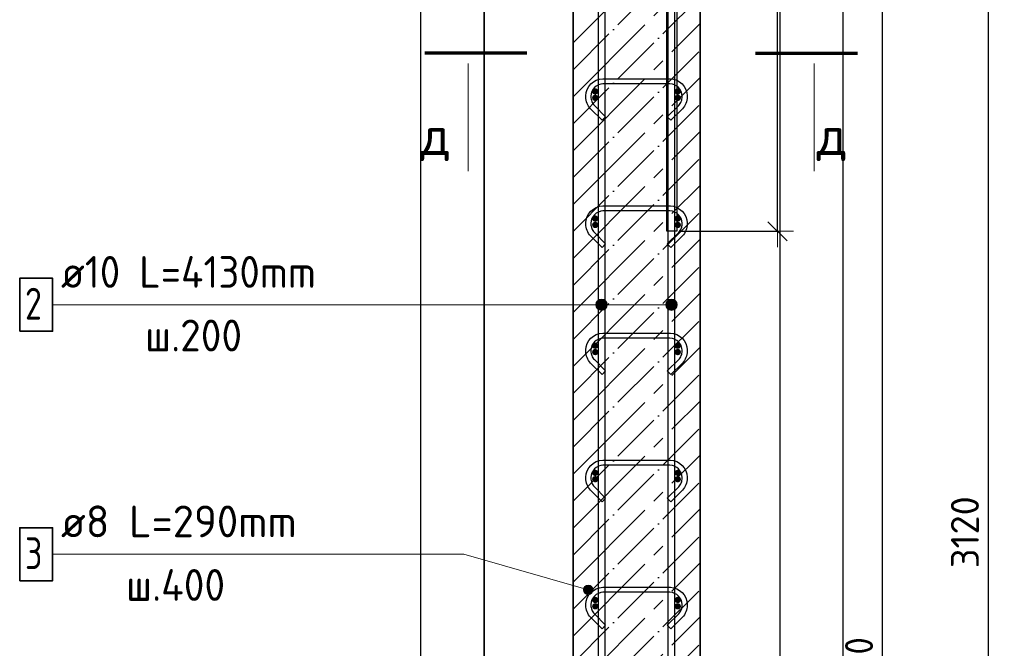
# Model space of a CAD drawing. Header units: millimetres. Extents: x 2792 to 69837, y -2757 to 29968.
# Tile 9 of 77: x 3023 to 4574, y 8177 to 9166. Entities that reach past the tile are written whole.
import ezdxf

# ---------------------------------------------------------------- set-up
doc = ezdxf.new("R2010")
doc.units = ezdxf.units.MM
doc.header["$PDMODE"] = 65
doc.linetypes.add('______11', pattern=[100, 80, -10, 0, -10])
doc.linetypes.add('______5', pattern=[220, 160, -20, 20, -20])
for name, color, linetype, lineweight in [('Standard', 7, 'Continuous', 25), ('Арм.стержн. Арматура края', 96, 'Continuous', 35), ('Арм.стержн. вертикальными 1', 22, 'Continuous', 35), ('Арм.стержн.горизонт. 1', 180, 'Continuous', 35), ('Размерная линия_ общее', 7, 'Continuous', 13)]:
    doc.layers.add(name, color=color, linetype=linetype, lineweight=lineweight)
doc.layers.add('Арм.стержн. вертикальными 2', color=7, linetype='Continuous', lineweight=35, true_color=0x006e00)
doc.layers.add('Арм.стержн.Стяжки', color=7, linetype='Continuous', lineweight=35, true_color=0x501e0f)
doc.styles.add('ISOCPEUR', font='ISOCPEUR')
doc.dimstyles.new('DIMSTYLE_3', dxfattribs={"dimtxt": 44, "dimasz": 50, "dimexe": 0, "dimexo": 0, "dimgap": 22, "dimtad": 2, "dimdec": 0, "dimrnd": 5, "dimzin": 12, "dimdsep": 46, "dimtxsty": 'ISOCPEUR', "dimblk1": 'ALL_ML_STRICH', "dimblk2": 'ALL_ML_STRICH', "dimsah": 1, "dimcen": 0, "dimclrd": 7, "dimclre": 256, "dimclrt": 7, "dimadec": 0, "dimazin": 0, "dimtfac": 1, "dimtdec": 0, "dimtix": 1, "dimtmove": 2, "dimatfit": 3, "dimfxl": 0, "dimtzin": 0, "dimlwd": 0, "dimlwe": -3, "dimarcsym": 0})

# ---------------------------------------------------------------- blocks, each defined once
blk = doc.blocks.new('ALL_ML_STRICH')
at = {"color": 0, "linetype": 'ByBlock', "lineweight": -2}
for p, q in [((0, -0.5), (0, 0.5)), ((-1, 0), (0.5, 0)), ((-0.3, -0.3), (0.3, 0.3))]:
    blk.add_line(p, q, dxfattribs=at)
blk = doc.blocks.new('*D153')
at = {"layer": 'DEFPOINTS', "color": 7, "linetype": 'Continuous', "lineweight": 13, "transparency": 33554687}
for p in [(4094.7, 9912.6), (4042.2, 8832.6), (4216.7, 8832.6)]:
    blk.add_point(p, dxfattribs=at)
at = {"layer": 'Размерная линия_ общее', "color": 253, "linetype": 'Continuous', "lineweight": -2, "true_color": 0xa0a0a0, "transparency": 33554687}
for p, q in [((4114.7, 9912.6), (4216.7, 9912.6)), ((4062.2, 8832.6), (4216.7, 8832.6))]:
    blk.add_line(p, q, dxfattribs=at)
at = {"layer": 'Размерная линия_ общее', "color": 7, "linetype": 'Continuous', "lineweight": -2, "transparency": 33554687}
blk.add_line((4216.7, 8832.6), (4216.7, 9912.6), dxfattribs=at)
at = {"layer": 'Размерная линия_ общее', "color": 7, "linetype": 'Continuous', "lineweight": 13, "transparency": 33554687, "xscale": 50, "yscale": 50, "zscale": 50}
for p, rotation in [((4216.7, 9912.6), 90), ((4216.7, 8832.6), 270)]:
    blk.add_blockref('ALL_ML_STRICH', p, dxfattribs=dict(at, rotation=rotation))
at = {"layer": 'Размерная линия_ общее', "color": 7, "linetype": 'Continuous', "lineweight": 13, "transparency": 33554687, "insert": (4179.7, 9379.2), "char_height": 44, "width": 176, "attachment_point": 5, "rotation": 90, "style": 'ISOCPEUR'}
blk.add_mtext('\\A1;{1080}', dxfattribs=at)
blk = doc.blocks.new('*D157')
at = {"layer": 'DEFPOINTS', "color": 7, "linetype": 'Continuous', "lineweight": 13, "transparency": 33554687}
for p in [(4190.9, 9912.6), (4219.5, 6792.6), (4548.8, 6792.6)]:
    blk.add_point(p, dxfattribs=at)
at = {"layer": 'Размерная линия_ общее', "color": 253, "linetype": 'Continuous', "lineweight": -2, "true_color": 0xa0a0a0, "transparency": 33554687}
for p, q in [((4210.9, 9912.6), (4548.8, 9912.6)), ((4239.5, 6792.6), (4548.8, 6792.6))]:
    blk.add_line(p, q, dxfattribs=at)
at = {"layer": 'Размерная линия_ общее', "color": 7, "linetype": 'Continuous', "lineweight": -2, "transparency": 33554687}
blk.add_line((4548.8, 6792.6), (4548.8, 9912.6), dxfattribs=at)
at = {"layer": 'Размерная линия_ общее', "color": 7, "linetype": 'Continuous', "lineweight": 13, "transparency": 33554687, "xscale": 50, "yscale": 50, "zscale": 50}
for p, rotation in [((4548.8, 9912.6), 90), ((4548.8, 6792.6), 270)]:
    blk.add_blockref('ALL_ML_STRICH', p, dxfattribs=dict(at, rotation=rotation))
at = {"layer": 'Размерная линия_ общее', "color": 7, "linetype": 'Continuous', "lineweight": 13, "transparency": 33554687, "insert": (4511.8, 8359.2), "char_height": 44, "width": 176, "attachment_point": 5, "rotation": 90, "style": 'ISOCPEUR'}
blk.add_mtext('\\A1;{3120}', dxfattribs=at)
blk = doc.blocks.new('*D160')
at = {"layer": 'DEFPOINTS', "color": 7, "linetype": 'Continuous', "lineweight": 13, "transparency": 33554687}
for p in [(4059.7, 9252.6), (4059.7, 6852.6), (4382.1, 6852.6)]:
    blk.add_point(p, dxfattribs=at)
at = {"layer": 'Размерная линия_ общее', "color": 253, "linetype": 'Continuous', "lineweight": -2, "true_color": 0xa0a0a0, "transparency": 33554687}
for p, q in [((4079.7, 9252.6), (4382.1, 9252.6)), ((4079.7, 6852.6), (4382.1, 6852.6))]:
    blk.add_line(p, q, dxfattribs=at)
at = {"layer": 'Размерная линия_ общее', "color": 7, "linetype": 'Continuous', "lineweight": -2, "transparency": 33554687}
blk.add_line((4382.1, 6852.6), (4382.1, 9252.6), dxfattribs=at)
at = {"layer": 'Размерная линия_ общее', "color": 7, "linetype": 'Continuous', "lineweight": 13, "transparency": 33554687, "xscale": 50, "yscale": 50, "zscale": 50}
for p, rotation in [((4382.1, 9252.6), 90), ((4382.1, 6852.6), 270)]:
    blk.add_blockref('ALL_ML_STRICH', p, dxfattribs=dict(at, rotation=rotation))
at = {"layer": 'Размерная линия_ общее', "color": 7, "linetype": 'Continuous', "lineweight": 13, "transparency": 33554687, "insert": (4323.1, 7902.6), "char_height": 44, "width": 2.2, "attachment_point": 1, "rotation": 90, "line_spacing_factor": 0.60241, "style": 'ISOCPEUR'}
blk.add_mtext('\\W0.91;12х200=2400', dxfattribs=at)

msp = doc.modelspace()

# ---------------------------------------------------------------- hatches: boundary and pattern name
at = {"layer": 'Арм.стержн. Арматура края', "linetype": 'Continuous', "lineweight": 50, "transparency": 33554687}
for points in [[(3934.7, 9042.6), (3934.3, 9044.5), (3933.2, 9046.1), (3931.6, 9047.2), (3929.7, 9047.6), (3927.8, 9047.2), (3926.1, 9046.1), (3925.1, 9044.5), (3924.7, 9042.6), (3925.1, 9040.7), (3926.1, 9039.1), (3927.8, 9038), (3929.7, 9037.6), (3931.6, 9038), (3933.2, 9039.1), (3934.3, 9040.7)], [(4064.7, 9042.6), (4064.3, 9044.5), (4063.2, 9046.1), (4061.6, 9047.2), (4059.7, 9047.6), (4057.8, 9047.2), (4056.1, 9046.1), (4055.1, 9044.5), (4054.7, 9042.6), (4055.1, 9040.7), (4056.1, 9039.1), (4057.8, 9038), (4059.7, 9037.6), (4061.6, 9038), (4063.2, 9039.1), (4064.3, 9040.7)], [(3934.7, 8842.6), (3934.3, 8844.5), (3933.2, 8846.1), (3931.6, 8847.2), (3929.7, 8847.6), (3927.8, 8847.2), (3926.1, 8846.1), (3925.1, 8844.5), (3924.7, 8842.6), (3925.1, 8840.7), (3926.1, 8839.1), (3927.8, 8838), (3929.7, 8837.6), (3931.6, 8838), (3933.2, 8839.1), (3934.3, 8840.7)], [(4064.7, 8842.6), (4064.3, 8844.5), (4063.2, 8846.1), (4061.6, 8847.2), (4059.7, 8847.6), (4057.8, 8847.2), (4056.1, 8846.1), (4055.1, 8844.5), (4054.7, 8842.6), (4055.1, 8840.7), (4056.1, 8839.1), (4057.8, 8838), (4059.7, 8837.6), (4061.6, 8838), (4063.2, 8839.1), (4064.3, 8840.7)], [(3934.7, 8642.6), (3934.3, 8644.5), (3933.2, 8646.1), (3931.6, 8647.2), (3929.7, 8647.6), (3927.8, 8647.2), (3926.1, 8646.1), (3925.1, 8644.5), (3924.7, 8642.6), (3925.1, 8640.7), (3926.1, 8639.1), (3927.8, 8638), (3929.7, 8637.6), (3931.6, 8638), (3933.2, 8639.1), (3934.3, 8640.7)], [(4064.7, 8642.6), (4064.3, 8644.5), (4063.2, 8646.1), (4061.6, 8647.2), (4059.7, 8647.6), (4057.8, 8647.2), (4056.1, 8646.1), (4055.1, 8644.5), (4054.7, 8642.6), (4055.1, 8640.7), (4056.1, 8639.1), (4057.8, 8638), (4059.7, 8637.6), (4061.6, 8638), (4063.2, 8639.1), (4064.3, 8640.7)], [(3934.7, 8442.6), (3934.3, 8444.5), (3933.2, 8446.1), (3931.6, 8447.2), (3929.7, 8447.6), (3927.8, 8447.2), (3926.1, 8446.1), (3925.1, 8444.5), (3924.7, 8442.6), (3925.1, 8440.7), (3926.1, 8439.1), (3927.8, 8438), (3929.7, 8437.6), (3931.6, 8438), (3933.2, 8439.1), (3934.3, 8440.7)], [(4064.7, 8442.6), (4064.3, 8444.5), (4063.2, 8446.1), (4061.6, 8447.2), (4059.7, 8447.6), (4057.8, 8447.2), (4056.1, 8446.1), (4055.1, 8444.5), (4054.7, 8442.6), (4055.1, 8440.7), (4056.1, 8439.1), (4057.8, 8438), (4059.7, 8437.6), (4061.6, 8438), (4063.2, 8439.1), (4064.3, 8440.7)], [(3934.7, 8242.6), (3934.3, 8244.5), (3933.2, 8246.1), (3931.6, 8247.2), (3929.7, 8247.6), (3927.8, 8247.2), (3926.1, 8246.1), (3925.1, 8244.5), (3924.7, 8242.6), (3925.1, 8240.7), (3926.1, 8239.1), (3927.8, 8238), (3929.7, 8237.6), (3931.6, 8238), (3933.2, 8239.1), (3934.3, 8240.7)], [(4064.7, 8242.6), (4064.3, 8244.5), (4063.2, 8246.1), (4061.6, 8247.2), (4059.7, 8247.6), (4057.8, 8247.2), (4056.1, 8246.1), (4055.1, 8244.5), (4054.7, 8242.6), (4055.1, 8240.7), (4056.1, 8239.1), (4057.8, 8238), (4059.7, 8237.6), (4061.6, 8238), (4063.2, 8239.1), (4064.3, 8240.7)]]:
    msp.add_hatch(color=4, dxfattribs=at).paths.add_polyline_path(points)
at = {"layer": 'Арм.стержн. вертикальными 1', "linetype": 'Continuous', "lineweight": 13, "transparency": 33554687}
for points in [[(3931.9, 8712.6), (3931.9, 8721.6), (3930.7, 8717.1)], [(3931.9, 8712.6), (3931.9, 8721.6), (3930.7, 8717.1)], [(3931.9, 8721.6), (3935.2, 8709.3), (3935.2, 8724.8)], [(3931.9, 8721.6), (3935.2, 8709.3), (3935.2, 8724.8)], [(3931.9, 8721.6), (3931.9, 8712.6), (3935.2, 8709.3)], [(3931.9, 8721.6), (3931.9, 8712.6), (3935.2, 8709.3)], [(3935.2, 8724.8), (3939.7, 8708.1), (3939.7, 8726.1)], [(3935.2, 8724.8), (3939.7, 8708.1), (3939.7, 8726.1)], [(3935.2, 8724.8), (3935.2, 8709.3), (3939.7, 8708.1)], [(3935.2, 8724.8), (3935.2, 8709.3), (3939.7, 8708.1)], [(3939.7, 8726.1), (3939.7, 8708.1), (3944.2, 8709.3)], [(3939.7, 8726.1), (3944.2, 8709.3), (3944.2, 8724.8)], [(3939.7, 8726.1), (3939.7, 8708.1), (3944.2, 8709.3)], [(3939.7, 8726.1), (3944.2, 8709.3), (3944.2, 8724.8)], [(3944.2, 8724.8), (3944.2, 8709.3), (3947.4, 8712.6)], [(3944.2, 8724.8), (3947.4, 8712.6), (3947.4, 8721.6)], [(3944.2, 8724.8), (3944.2, 8709.3), (3947.4, 8712.6)], [(3944.2, 8724.8), (3947.4, 8712.6), (3947.4, 8721.6)], [(3947.4, 8721.6), (3947.4, 8712.6), (3948.7, 8717.1)], [(3947.4, 8721.6), (3947.4, 8712.6), (3948.7, 8717.1)], [(4041.9, 8712.6), (4041.9, 8721.6), (4040.7, 8717.1)], [(4041.9, 8712.6), (4041.9, 8721.6), (4040.7, 8717.1)], [(4041.9, 8721.6), (4045.2, 8709.3), (4045.2, 8724.8)], [(4041.9, 8721.6), (4045.2, 8709.3), (4045.2, 8724.8)], [(4041.9, 8721.6), (4041.9, 8712.6), (4045.2, 8709.3)], [(4041.9, 8721.6), (4041.9, 8712.6), (4045.2, 8709.3)], [(4045.2, 8724.8), (4049.7, 8708.1), (4049.7, 8726.1)], [(4045.2, 8724.8), (4049.7, 8708.1), (4049.7, 8726.1)], [(4045.2, 8724.8), (4045.2, 8709.3), (4049.7, 8708.1)], [(4045.2, 8724.8), (4045.2, 8709.3), (4049.7, 8708.1)], [(4049.7, 8726.1), (4049.7, 8708.1), (4054.2, 8709.3)], [(4049.7, 8726.1), (4054.2, 8709.3), (4054.2, 8724.8)], [(4049.7, 8726.1), (4049.7, 8708.1), (4054.2, 8709.3)], [(4049.7, 8726.1), (4054.2, 8709.3), (4054.2, 8724.8)], [(4054.2, 8724.8), (4054.2, 8709.3), (4057.4, 8712.6)], [(4054.2, 8724.8), (4057.4, 8712.6), (4057.4, 8721.6)], [(4054.2, 8724.8), (4054.2, 8709.3), (4057.4, 8712.6)], [(4054.2, 8724.8), (4057.4, 8712.6), (4057.4, 8721.6)], [(4057.4, 8721.6), (4057.4, 8712.6), (4058.7, 8717.1)], [(4057.4, 8721.6), (4057.4, 8712.6), (4058.7, 8717.1)]]:
    msp.add_hatch(color=7, dxfattribs=at).paths.add_polyline_path(points)
at = {"layer": 'Арм.стержн.горизонт. 1', "linetype": 'Continuous', "lineweight": 50, "transparency": 33554687}
for points in [[(3934.7, 9052.6), (3934.3, 9054.5), (3933.2, 9056.1), (3931.6, 9057.2), (3929.7, 9057.6), (3927.8, 9057.2), (3926.1, 9056.1), (3925.1, 9054.5), (3924.7, 9052.6), (3925.1, 9050.7), (3926.1, 9049.1), (3927.8, 9048), (3929.7, 9047.6), (3931.6, 9048), (3933.2, 9049.1), (3934.3, 9050.7)], [(4064.7, 9052.6), (4064.3, 9054.5), (4063.2, 9056.1), (4061.6, 9057.2), (4059.7, 9057.6), (4057.8, 9057.2), (4056.1, 9056.1), (4055.1, 9054.5), (4054.7, 9052.6), (4055.1, 9050.7), (4056.1, 9049.1), (4057.8, 9048), (4059.7, 9047.6), (4061.6, 9048), (4063.2, 9049.1), (4064.3, 9050.7)], [(3934.7, 8852.6), (3934.3, 8854.5), (3933.2, 8856.1), (3931.6, 8857.2), (3929.7, 8857.6), (3927.8, 8857.2), (3926.1, 8856.1), (3925.1, 8854.5), (3924.7, 8852.6), (3925.1, 8850.7), (3926.1, 8849.1), (3927.8, 8848), (3929.7, 8847.6), (3931.6, 8848), (3933.2, 8849.1), (3934.3, 8850.7)], [(4064.7, 8852.6), (4064.3, 8854.5), (4063.2, 8856.1), (4061.6, 8857.2), (4059.7, 8857.6), (4057.8, 8857.2), (4056.1, 8856.1), (4055.1, 8854.5), (4054.7, 8852.6), (4055.1, 8850.7), (4056.1, 8849.1), (4057.8, 8848), (4059.7, 8847.6), (4061.6, 8848), (4063.2, 8849.1), (4064.3, 8850.7)], [(3934.7, 8652.6), (3934.3, 8654.5), (3933.2, 8656.1), (3931.6, 8657.2), (3929.7, 8657.6), (3927.8, 8657.2), (3926.1, 8656.1), (3925.1, 8654.5), (3924.7, 8652.6), (3925.1, 8650.7), (3926.1, 8649.1), (3927.8, 8648), (3929.7, 8647.6), (3931.6, 8648), (3933.2, 8649.1), (3934.3, 8650.7)], [(4064.7, 8652.6), (4064.3, 8654.5), (4063.2, 8656.1), (4061.6, 8657.2), (4059.7, 8657.6), (4057.8, 8657.2), (4056.1, 8656.1), (4055.1, 8654.5), (4054.7, 8652.6), (4055.1, 8650.7), (4056.1, 8649.1), (4057.8, 8648), (4059.7, 8647.6), (4061.6, 8648), (4063.2, 8649.1), (4064.3, 8650.7)], [(3934.7, 8452.6), (3934.3, 8454.5), (3933.2, 8456.1), (3931.6, 8457.2), (3929.7, 8457.6), (3927.8, 8457.2), (3926.1, 8456.1), (3925.1, 8454.5), (3924.7, 8452.6), (3925.1, 8450.7), (3926.1, 8449.1), (3927.8, 8448), (3929.7, 8447.6), (3931.6, 8448), (3933.2, 8449.1), (3934.3, 8450.7)], [(4064.7, 8452.6), (4064.3, 8454.5), (4063.2, 8456.1), (4061.6, 8457.2), (4059.7, 8457.6), (4057.8, 8457.2), (4056.1, 8456.1), (4055.1, 8454.5), (4054.7, 8452.6), (4055.1, 8450.7), (4056.1, 8449.1), (4057.8, 8448), (4059.7, 8447.6), (4061.6, 8448), (4063.2, 8449.1), (4064.3, 8450.7)], [(3934.7, 8252.6), (3934.3, 8254.5), (3933.2, 8256.1), (3931.6, 8257.2), (3929.7, 8257.6), (3927.8, 8257.2), (3926.1, 8256.1), (3925.1, 8254.5), (3924.7, 8252.6), (3925.1, 8250.7), (3926.1, 8249.1), (3927.8, 8248), (3929.7, 8247.6), (3931.6, 8248), (3933.2, 8249.1), (3934.3, 8250.7)], [(4064.7, 8252.6), (4064.3, 8254.5), (4063.2, 8256.1), (4061.6, 8257.2), (4059.7, 8257.6), (4057.8, 8257.2), (4056.1, 8256.1), (4055.1, 8254.5), (4054.7, 8252.6), (4055.1, 8250.7), (4056.1, 8249.1), (4057.8, 8248), (4059.7, 8247.6), (4061.6, 8248), (4063.2, 8249.1), (4064.3, 8250.7)]]:
    msp.add_hatch(color=4, dxfattribs=at).paths.add_polyline_path(points)
at = {"layer": 'Арм.стержн.Стяжки', "linetype": 'Continuous', "lineweight": 13, "transparency": 33554687}
for points in [[(3911.4, 8266.8), (3913.5, 8274), (3911.5, 8270.7)], [(3913.5, 8274), (3911.4, 8266.8), (3913.3, 8263.4)], [(3913.5, 8274), (3913.3, 8263.4), (3916.8, 8275.8)], [(3916.8, 8275.8), (3913.3, 8263.4), (3916.6, 8261.4)], [(3916.8, 8275.8), (3916.6, 8261.4), (3920.7, 8275.8)], [(3920.7, 8275.8), (3916.6, 8261.4), (3920.5, 8261.4)], [(3920.7, 8275.8), (3920.5, 8261.4), (3924.1, 8273.8)], [(3924.1, 8273.8), (3920.5, 8261.4), (3923.9, 8263.2)], [(3924.1, 8273.8), (3923.9, 8263.2), (3925.9, 8270.4)], [(3925.9, 8270.4), (3923.9, 8263.2), (3925.9, 8266.6)]]:
    msp.add_hatch(color=7, dxfattribs=at).paths.add_polyline_path(points)

# ---------------------------------------------------------------- linework, layer by layer
at = {"color": 52, "linetype": 'Continuous', "lineweight": -3, "transparency": 33554687}
for p, q in [((3754.8, 11222.3), (3754.8, 6490.1)), ((3754.8, 6490.1), (3754.8, 11222.3)), ((4220.3, 11222.3), (4220.3, 6490.1)), ((4220.3, 11222.3), (4220.3, 6490.1))]:
    msp.add_line(p, q, dxfattribs=at)
at = {"layer": 'Standard', "color": 7, "linetype": 'Continuous', "lineweight": 35, "transparency": 33554687}
for p, q in [((3894.7, 9912.6), (3894.7, 6792.6)), ((4094.7, 6792.6), (4094.7, 9912.6))]:
    msp.add_line(p, q, dxfattribs=at)
at = {"layer": 'Standard', "color": 253, "linetype": '______5', "lineweight": -3, "true_color": 0xababab, "transparency": 33554687}
for p, q in [((3894.7, 9129.2), (4094.7, 9329.2)), ((3894.7, 9044.3), (4094.7, 9244.3)), ((3894.7, 8959.4), (4094.7, 9159.4)), ((3894.7, 8874.6), (4094.7, 9074.6)), ((3894.7, 8789.7), (4094.7, 8989.7)), ((3894.7, 8704.9), (4094.7, 8904.9)), ((3894.7, 8620), (4094.7, 8820)), ((3894.7, 8535.2), (4094.7, 8735.2)), ((3894.7, 8450.3), (4094.7, 8650.3)), ((3894.7, 8365.5), (4094.7, 8565.5)), ((3894.7, 8280.6), (4094.7, 8480.6)), ((3894.7, 8195.8), (4094.7, 8395.8)), ((3894.7, 8110.9), (4094.7, 8310.9)), ((3894.7, 8026.1), (4094.7, 8226.1))]:
    msp.add_line(p, q, dxfattribs=at)
at = {"layer": 'Standard', "color": 253, "linetype": '______11', "lineweight": -3, "true_color": 0xababab, "transparency": 33554687}
for p, q in [((3894.7, 9086.7), (4094.7, 9286.7)), ((3894.7, 9001.9), (4094.7, 9201.9)), ((3894.7, 8917), (4094.7, 9117)), ((3894.7, 8832.2), (4094.7, 9032.2)), ((3894.7, 8747.3), (4094.7, 8947.3)), ((3894.7, 8662.5), (4094.7, 8862.5)), ((3894.7, 8577.6), (4094.7, 8777.6)), ((3894.7, 8492.8), (4094.7, 8692.8)), ((3894.7, 8407.9), (4094.7, 8607.9)), ((3894.7, 8323), (4094.7, 8523)), ((3894.7, 8238.2), (4094.7, 8438.2)), ((3894.7, 8153.3), (4094.7, 8353.3)), ((3894.7, 8068.5), (4094.7, 8268.5)), ((3894.7, 7983.6), (4094.7, 8183.6))]:
    msp.add_line(p, q, dxfattribs=at)
at = {"layer": 'Standard', "color": 7, "linetype": 'Continuous', "lineweight": 70, "transparency": 33554687}
for p, q in [((3822.1, 9112.8), (3661.3, 9112.8)), ((4182.1, 9112.8), (4342.9, 9112.8))]:
    msp.add_line(p, q, dxfattribs=at)
at = {"layer": 'Standard', "color": 7, "linetype": 'Continuous', "lineweight": 13, "transparency": 33554687}
for p, q in [((3729.8, 9096.8), (3729.8, 8927.2)), ((4274.4, 9096.8), (4274.4, 8927.2))]:
    msp.add_line(p, q, dxfattribs=at)
at = {"layer": 'Standard', "color": 7, "linetype": 'Continuous', "lineweight": 25, "transparency": 33554687}
msp.add_lwpolyline([(3654.8, 6390.1), (4320.3, 6390.1), (4320.3, 11322.3), (3654.8, 11322.3), (3654.8, 6390.1)], dxfattribs=at)
at = {"layer": 'Арм.стержн. вертикальными 1', "color": 7, "linetype": 'Continuous', "lineweight": 13, "transparency": 33554687}
for p, q in [((3075.1, 8717.1), (3805.1, 8717.1)), ((3805.1, 8717.1), (4049.7, 8717.1)), ((3805.1, 8717.1), (4049.7, 8717.1)), ((3805.1, 8717.1), (3939.7, 8717.1)), ((3805.1, 8717.1), (3939.7, 8717.1)), ((3930.7, 8717.1), (3930.7, 8717.1)), ((3930.7, 8717.1), (3930.7, 8717.1)), ((3939.7, 8726.1), (3939.7, 8726.1)), ((3939.7, 8726.1), (3939.7, 8726.1)), ((3948.7, 8717.1), (3948.7, 8717.1)), ((3948.7, 8717.1), (3948.7, 8717.1)), ((4040.7, 8717.1), (4040.7, 8717.1)), ((4040.7, 8717.1), (4040.7, 8717.1)), ((4049.7, 8726.1), (4049.7, 8726.1)), ((4049.7, 8726.1), (4049.7, 8726.1)), ((4058.7, 8717.1), (4058.7, 8717.1)), ((4058.7, 8717.1), (4058.7, 8717.1)), ((3939.7, 8708.1), (3939.7, 8708.1)), ((3939.7, 8708.1), (3939.7, 8708.1)), ((4049.7, 8708.1), (4049.7, 8708.1)), ((4049.7, 8708.1), (4049.7, 8708.1))]:
    msp.add_line(p, q, dxfattribs=at)
at = {"layer": 'Арм.стержн. вертикальными 1', "color": 4, "linetype": 'Continuous', "lineweight": 25, "transparency": 33554687}
for points in [[(3934.7, 6792.6), (3934.7, 10922.6), (3944.7, 10922.6), (3944.7, 6792.6), (3934.7, 6792.6)], [(3934.7, 6792.6), (3934.7, 10922.6), (3944.7, 10922.6), (3944.7, 6792.6), (3934.7, 6792.6)], [(4044.7, 6792.6), (4044.7, 10922.6), (4054.7, 10922.6), (4054.7, 6792.6), (4044.7, 6792.6)], [(4044.7, 6792.6), (4044.7, 10922.6), (4054.7, 10922.6), (4054.7, 6792.6), (4044.7, 6792.6)]]:
    msp.add_lwpolyline(points, dxfattribs=at)
at = {"layer": 'Арм.стержн. вертикальными 1', "color": 7, "linetype": 'Continuous', "lineweight": 35, "transparency": 33554687}
msp.add_lwpolyline([(3023.4, 8675.4), (3075.1, 8675.4), (3075.1, 8758.7), (3023.4, 8758.7), (3023.4, 8675.4)], dxfattribs=at)
at = {"layer": 'Арм.стержн. вертикальными 1', "color": 7, "linetype": 'Continuous', "lineweight": 13, "transparency": 33554687}
for centre in [(3939.7, 8717.1), (3939.7, 8717.1), (4049.7, 8717.1), (4049.7, 8717.1)]:
    msp.add_circle(centre, 9, dxfattribs=at)
at = {"layer": 'Арм.стержн. вертикальными 2', "color": 7, "linetype": 'Continuous', "lineweight": 25, "transparency": 33554687}
msp.add_lwpolyline([(4058.2, 11172.6), (4058.2, 8832.6), (4042.2, 8832.6), (4042.2, 11172.6), (4058.2, 11172.6)], dxfattribs=at)
msp.add_lwpolyline([(4058.2, 11172.6), (4058.2, 8832.6), (4042.2, 8832.6), (4042.2, 11172.6), (4058.2, 11172.6)], dxfattribs=at)
at = {"layer": 'Арм.стержн.Стяжки', "color": 7, "linetype": 'Continuous', "lineweight": 13, "transparency": 33554687}
for p, q in [((3075.1, 8324.6), (3722.6, 8324.6)), ((3722.6, 8324.6), (3918.7, 8268.6)), ((3911.5, 8270.7), (3911.5, 8270.7)), ((3920.7, 8275.8), (3920.7, 8275.8)), ((3925.9, 8266.6), (3925.9, 8266.6)), ((3916.6, 8261.4), (3916.6, 8261.4))]:
    msp.add_line(p, q, dxfattribs=at)
at = {"layer": 'Арм.стержн.Стяжки', "color": 40, "linetype": 'Continuous', "lineweight": 25, "transparency": 33554687}
for points in [[(4043.2, 9012.9), (4061.1, 9030.7), (4062.3, 9032.2), (4063.4, 9033.7), (4064.4, 9035.3), (4065.2, 9037), (4065.8, 9038.7), (4066.2, 9040.5), (4066.5, 9042.4), (4066.7, 9044.2), (4066.7, 9045.4), (4066.2, 9049), (4065, 9052.7), (4063.1, 9056), (4060.8, 9058.7), (4058.1, 9061), (4054.7, 9062.9), (4051.1, 9064.1), (4047.4, 9064.6), (3941.9, 9064.6), (3938.3, 9064.1), (3934.6, 9062.9), (3931.3, 9061), (3928.5, 9058.7), (3926.3, 9056), (3924.4, 9052.7), (3923.2, 9049), (3922.7, 9045.4), (3922.7, 9044.2), (3922.8, 9042.4), (3923.1, 9040.5), (3923.6, 9038.7), (3924.2, 9037), (3925, 9035.3), (3925.9, 9033.7), (3927, 9032.2), (3928.3, 9030.7), (3946.1, 9012.9), (3940.5, 9007.2), (3922.4, 9025.3), (3920.8, 9027.2), (3919.2, 9029.3), (3917.9, 9031.6), (3916.8, 9033.9), (3915.9, 9036.3), (3915.3, 9038.9), (3914.9, 9041.4), (3914.7, 9043.9), (3914.7, 9045.9), (3915.4, 9050.8), (3917, 9055.9), (3919.7, 9060.6), (3922.9, 9064.4), (3926.7, 9067.6), (3931.4, 9070.3), (3936.5, 9071.9), (3941.4, 9072.6), (4048, 9072.6), (4052.9, 9071.9), (4058, 9070.3), (4062.6, 9067.6), (4066.5, 9064.4), (4069.7, 9060.6), (4072.3, 9055.9), (4074, 9050.8), (4074.7, 9045.9), (4074.7, 9043.9), (4074.5, 9041.4), (4074.1, 9038.9), (4073.4, 9036.3), (4072.6, 9033.9), (4071.5, 9031.6), (4070.1, 9029.3), (4068.6, 9027.2), (4066.9, 9025.3), (4048.9, 9007.2), (4043.2, 9012.9)], [(4043.2, 8812.9), (4061.1, 8830.7), (4062.3, 8832.2), (4063.4, 8833.7), (4064.4, 8835.3), (4065.2, 8837), (4065.8, 8838.7), (4066.2, 8840.5), (4066.5, 8842.4), (4066.7, 8844.2), (4066.7, 8845.4), (4066.2, 8849), (4065, 8852.7), (4063.1, 8856), (4060.8, 8858.7), (4058.1, 8861), (4054.7, 8862.9), (4051.1, 8864.1), (4047.4, 8864.6), (3941.9, 8864.6), (3938.3, 8864.1), (3934.6, 8862.9), (3931.3, 8861), (3928.5, 8858.7), (3926.3, 8856), (3924.4, 8852.7), (3923.2, 8849), (3922.7, 8845.4), (3922.7, 8844.2), (3922.8, 8842.4), (3923.1, 8840.5), (3923.6, 8838.7), (3924.2, 8837), (3925, 8835.3), (3925.9, 8833.7), (3927, 8832.2), (3928.3, 8830.7), (3946.1, 8812.9), (3940.5, 8807.2), (3922.4, 8825.3), (3920.8, 8827.2), (3919.2, 8829.3), (3917.9, 8831.6), (3916.8, 8833.9), (3915.9, 8836.3), (3915.3, 8838.9), (3914.9, 8841.4), (3914.7, 8843.9), (3914.7, 8845.9), (3915.4, 8850.8), (3917, 8855.9), (3919.7, 8860.6), (3922.9, 8864.4), (3926.7, 8867.6), (3931.4, 8870.3), (3936.5, 8871.9), (3941.4, 8872.6), (4048, 8872.6), (4052.9, 8871.9), (4058, 8870.3), (4062.6, 8867.6), (4066.5, 8864.4), (4069.7, 8860.6), (4072.3, 8855.9), (4074, 8850.8), (4074.7, 8845.9), (4074.7, 8843.9), (4074.5, 8841.4), (4074.1, 8838.9), (4073.4, 8836.3), (4072.6, 8833.9), (4071.5, 8831.6), (4070.1, 8829.3), (4068.6, 8827.2), (4066.9, 8825.3), (4048.9, 8807.2), (4043.2, 8812.9)], [(4043.2, 8612.9), (4061.1, 8630.7), (4062.3, 8632.2), (4063.4, 8633.7), (4064.4, 8635.3), (4065.2, 8637), (4065.8, 8638.7), (4066.2, 8640.5), (4066.5, 8642.4), (4066.7, 8644.2), (4066.7, 8645.4), (4066.2, 8649), (4065, 8652.7), (4063.1, 8656), (4060.8, 8658.7), (4058.1, 8661), (4054.7, 8662.9), (4051.1, 8664.1), (4047.4, 8664.6), (3941.9, 8664.6), (3938.3, 8664.1), (3934.6, 8662.9), (3931.3, 8661), (3928.5, 8658.7), (3926.3, 8656), (3924.4, 8652.7), (3923.2, 8649), (3922.7, 8645.4), (3922.7, 8644.2), (3922.8, 8642.4), (3923.1, 8640.5), (3923.6, 8638.7), (3924.2, 8637), (3925, 8635.3), (3925.9, 8633.7), (3927, 8632.2), (3928.3, 8630.7), (3946.1, 8612.9), (3940.5, 8607.2), (3922.4, 8625.3), (3920.8, 8627.2), (3919.2, 8629.3), (3917.9, 8631.6), (3916.8, 8633.9), (3915.9, 8636.3), (3915.3, 8638.9), (3914.9, 8641.4), (3914.7, 8643.9), (3914.7, 8645.9), (3915.4, 8650.8), (3917, 8655.9), (3919.7, 8660.6), (3922.9, 8664.4), (3926.7, 8667.6), (3931.4, 8670.3), (3936.5, 8671.9), (3941.4, 8672.6), (4048, 8672.6), (4052.9, 8671.9), (4058, 8670.3), (4062.6, 8667.6), (4066.5, 8664.4), (4069.7, 8660.6), (4072.3, 8655.9), (4074, 8650.8), (4074.7, 8645.9), (4074.7, 8643.9), (4074.5, 8641.4), (4074.1, 8638.9), (4073.4, 8636.3), (4072.6, 8633.9), (4071.5, 8631.6), (4070.1, 8629.3), (4068.6, 8627.2), (4066.9, 8625.3), (4048.9, 8607.2), (4043.2, 8612.9)], [(4043.2, 8412.9), (4061.1, 8430.7), (4062.3, 8432.2), (4063.4, 8433.7), (4064.4, 8435.3), (4065.2, 8437), (4065.8, 8438.7), (4066.2, 8440.5), (4066.5, 8442.4), (4066.7, 8444.2), (4066.7, 8445.4), (4066.2, 8449), (4065, 8452.7), (4063.1, 8456), (4060.8, 8458.7), (4058.1, 8461), (4054.7, 8462.9), (4051.1, 8464.1), (4047.4, 8464.6), (3941.9, 8464.6), (3938.3, 8464.1), (3934.6, 8462.9), (3931.3, 8461), (3928.5, 8458.7), (3926.3, 8456), (3924.4, 8452.7), (3923.2, 8449), (3922.7, 8445.4), (3922.7, 8444.2), (3922.8, 8442.4), (3923.1, 8440.5), (3923.6, 8438.7), (3924.2, 8437), (3925, 8435.3), (3925.9, 8433.7), (3927, 8432.2), (3928.3, 8430.7), (3946.1, 8412.9), (3940.5, 8407.2), (3922.4, 8425.3), (3920.8, 8427.2), (3919.2, 8429.3), (3917.9, 8431.6), (3916.8, 8433.9), (3915.9, 8436.3), (3915.3, 8438.9), (3914.9, 8441.4), (3914.7, 8443.9), (3914.7, 8445.9), (3915.4, 8450.8), (3917, 8455.9), (3919.7, 8460.6), (3922.9, 8464.4), (3926.7, 8467.6), (3931.4, 8470.3), (3936.5, 8471.9), (3941.4, 8472.6), (4048, 8472.6), (4052.9, 8471.9), (4058, 8470.3), (4062.6, 8467.6), (4066.5, 8464.4), (4069.7, 8460.6), (4072.3, 8455.9), (4074, 8450.8), (4074.7, 8445.9), (4074.7, 8443.9), (4074.5, 8441.4), (4074.1, 8438.9), (4073.4, 8436.3), (4072.6, 8433.9), (4071.5, 8431.6), (4070.1, 8429.3), (4068.6, 8427.2), (4066.9, 8425.3), (4048.9, 8407.2), (4043.2, 8412.9)], [(4043.2, 8212.9), (4061.1, 8230.7), (4062.3, 8232.2), (4063.4, 8233.7), (4064.4, 8235.3), (4065.2, 8237), (4065.8, 8238.7), (4066.2, 8240.5), (4066.5, 8242.4), (4066.7, 8244.2), (4066.7, 8245.4), (4066.2, 8249), (4065, 8252.7), (4063.1, 8256), (4060.8, 8258.7), (4058.1, 8261), (4054.7, 8262.9), (4051.1, 8264.1), (4047.4, 8264.6), (3941.9, 8264.6), (3938.3, 8264.1), (3934.6, 8262.9), (3931.3, 8261), (3928.5, 8258.7), (3926.3, 8256), (3924.4, 8252.7), (3923.2, 8249), (3922.7, 8245.4), (3922.7, 8244.2), (3922.8, 8242.4), (3923.1, 8240.5), (3923.6, 8238.7), (3924.2, 8237), (3925, 8235.3), (3925.9, 8233.7), (3927, 8232.2), (3928.3, 8230.7), (3946.1, 8212.9), (3940.5, 8207.2), (3922.4, 8225.3), (3920.8, 8227.2), (3919.2, 8229.3), (3917.9, 8231.6), (3916.8, 8233.9), (3915.9, 8236.3), (3915.3, 8238.9), (3914.9, 8241.4), (3914.7, 8243.9), (3914.7, 8245.9), (3915.4, 8250.8), (3917, 8255.9), (3919.7, 8260.6), (3922.9, 8264.4), (3926.7, 8267.6), (3931.4, 8270.3), (3936.5, 8271.9), (3941.4, 8272.6), (4048, 8272.6), (4052.9, 8271.9), (4058, 8270.3), (4062.6, 8267.6), (4066.5, 8264.4), (4069.7, 8260.6), (4072.3, 8255.9), (4074, 8250.8), (4074.7, 8245.9), (4074.7, 8243.9), (4074.5, 8241.4), (4074.1, 8238.9), (4073.4, 8236.3), (4072.6, 8233.9), (4071.5, 8231.6), (4070.1, 8229.3), (4068.6, 8227.2), (4066.9, 8225.3), (4048.9, 8207.2), (4043.2, 8212.9)]]:
    msp.add_lwpolyline(points, dxfattribs=at)
at = {"layer": 'Арм.стержн.Стяжки', "color": 7, "linetype": 'Continuous', "lineweight": 35, "transparency": 33554687}
msp.add_lwpolyline([(3023.4, 8282.9), (3075.1, 8282.9), (3075.1, 8366.2), (3023.4, 8366.2), (3023.4, 8282.9)], dxfattribs=at)
at = {"layer": 'Арм.стержн.Стяжки', "color": 7, "linetype": 'Continuous', "lineweight": 13, "transparency": 33554687}
msp.add_circle((3918.7, 8268.6), 7.5, dxfattribs=at)

# ---------------------------------------------------------------- texts
at = {"layer": 'Standard', "color": 7, "linetype": 'Continuous', "lineweight": 13, "transparency": 33554687, "char_height": 60, "width": 65.333, "attachment_point": 7, "style": 'ISOCPEUR'}
for insert in [(3653.9, 8943.2), (4278.3, 8943.2)]:
    msp.add_mtext('\\A1;{\\fISOCPEUR|i0|b0;\\H60.000000;\\W1.000000;\\C7;д}\\P', dxfattribs=dict(at, insert=insert))
at = {"layer": 'Арм.стержн. вертикальными 1', "color": 7, "linetype": 'Continuous', "lineweight": 25, "transparency": 33554687, "char_height": 50, "attachment_point": 7, "style": 'ISOCPEUR'}
for s, insert, width in [('\\W0.94;ø10 L=4130mm ', (3088.4, 8743.7), 483.294), ('\\W0.78;2', (3031.7, 8693.7), 54.401), ('\\W0.95;ш.200 ', (3220.9, 8643.7), 218.666)]:
    msp.add_mtext(s, dxfattribs=dict(at, insert=insert, width=width))
at = {"layer": 'Арм.стержн.Стяжки', "color": 7, "linetype": 'Continuous', "lineweight": 25, "transparency": 33554687, "char_height": 50, "attachment_point": 7, "style": 'ISOCPEUR'}
for s, insert, width in [('\\W0.98;ø8 L=290mm ', (3088.4, 8351.2), 429.211), ('\\W0.78;3', (3031.7, 8301.2), 54.401), ('\\W0.95;ш.400 ', (3190.9, 8251.2), 223.706)]:
    msp.add_mtext(s, dxfattribs=dict(at, insert=insert, width=width))

# ---------------------------------------------------------------- dimensions: what is measured, and where the dimension line sits
at = {"layer": 'Размерная линия_ общее', "color": 7, "linetype": 'Continuous', "lineweight": 13, "transparency": 33554687}
for base, p1, p2, picture, middle in [((4216.7, 9912.6), (4062.2, 8832.6), (4114.7, 9912.6), '*D153', (4179.7, 9379.2)), ((4548.8, 9912.6), (4239.5, 6792.6), (4210.9, 9912.6), '*D157', (4511.8, 8359.2))]:
    dim = msp.add_linear_dim(base=base, p1=p1, p2=p2, angle=90, dimstyle='DIMSTYLE_3', override={"dimpost": '<>', "dimclrd": 7, "dimclre": 253, "dimclrt": 7, "dimlwd": 0, "dimlwe": 65533}, dxfattribs=at)
    dim.commit()
    dim.dimension.update_dxf_attribs({"geometry": picture, "text_midpoint": middle, "dimtype": 160})
dim = msp.add_linear_dim(base=(4382.1, 9252.6), p1=(4079.7, 6852.6), p2=(4079.7, 9252.6), angle=90, text='\\W0.91;12х200=2400', dimstyle='DIMSTYLE_3', override={"dimpost": '<>', "dimclrd": 7, "dimclre": 253, "dimclrt": 7, "dimlwd": 0, "dimlwe": 65533}, dxfattribs=at)
dim.commit()
dim.dimension.update_dxf_attribs({"geometry": '*D160', "text_midpoint": (4360.1, 8052.6), "dimtype": 160})

doc.saveas('drawing.dxf')
